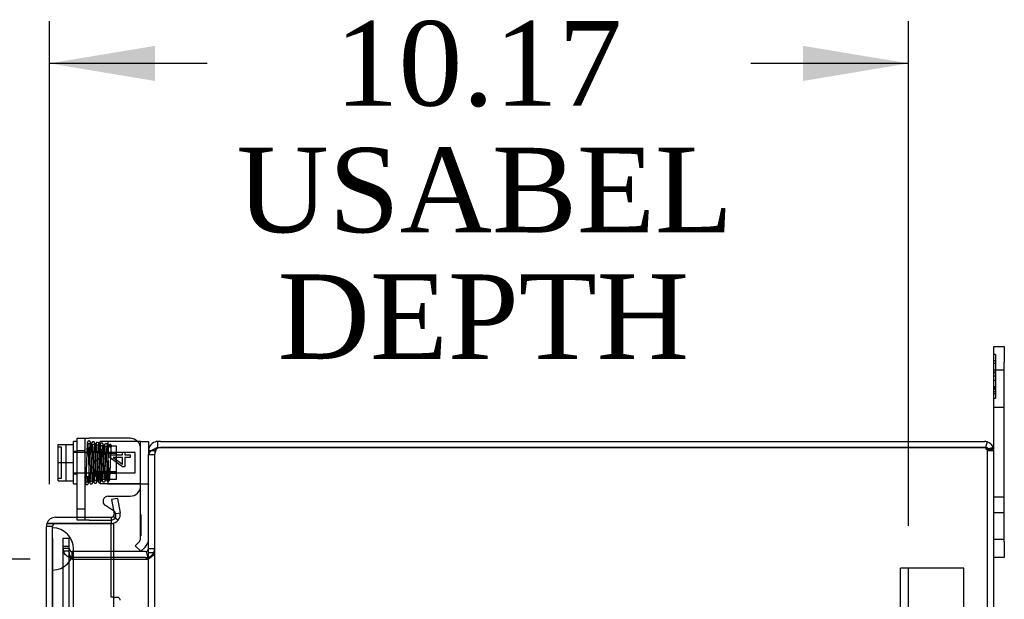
# Model space of a CAD drawing. Header units: inches. Extents: x 1 to 240, y -1 to 159.
# Tile 46 of 65: x 116.89 to 128.54, y 98.56 to 105.42. Entities that reach past the tile are written whole.
import ezdxf
from ezdxf.enums import TextEntityAlignment as Align
from ezdxf.lldxf.tags import DXFTag

# ---------------------------------------------------------------- set-up
doc = ezdxf.new("R2010")
doc.units = ezdxf.units.IN
doc.header["$MEASUREMENT"] = 0
for name, color, linetype in [('COM40679', 7, 'Continuous'), ('COM42667', 7, 'Continuous'), ('COM42780', 7, 'Continuous'), ('COM48603', 7, 'Continuous'), ('COM70220', 7, 'Continuous'), ('COM70726-4', 7, 'Continuous'), ('Default', 7, 'Continuous'), ('FET07720', 7, 'Continuous'), ('SCC19011', 7, 'Continuous'), ('SPR20265', 7, 'Continuous'), ('WAF25035', 7, 'Continuous')]:
    doc.layers.add(name, color=color, linetype=linetype)
doc.styles.add('SEACAD_Times_New_Roman', font='times.ttf')
tags = doc.linetypes.add('HIDDEN2', pattern=[0.1875, 0.125, -0.0625]).pattern_tags.tags
tags[6:7] = [DXFTag(74, 4), DXFTag(75, 0), DXFTag(340, '0'), DXFTag(46, 0.0), DXFTag(50, 0.0), DXFTag(44, 0.0), DXFTag(45, 0.0)]
tags[4:5] = [DXFTag(74, 4), DXFTag(75, 0), DXFTag(340, '0'), DXFTag(46, 0.0), DXFTag(50, 0.0), DXFTag(44, 0.0), DXFTag(45, 0.0)]
doc.dimstyles.new('HAMMOND_(STH_-_240x160)', dxfattribs={"dimtxt": 1, "dimasz": 1.25, "dimexe": 0.5, "dimexo": 0.5, "dimgap": 0.25, "dimtad": 0, "dimtih": 1, "dimtoh": 1, "dimlfac": 0.125, "dimzin": 0, "dimdsep": 46, "dimtxsty": 'SEACAD_Times_New_Roman', "dimblk1": '_SE_FILLED', "dimblk2": '_SE_FILLED', "dimsah": 1, "dimcen": 0.5, "dimadec": 0, "dimazin": 0, "dimtfac": 0.8, "dimtofl": 0, "dimtmove": 0, "dimatfit": 3, "dimfxl": 1, "dimtolj": 1, "dimtzin": 0, "dimarcsym": 0})

# ---------------------------------------------------------------- blocks, each defined once
blk = doc.blocks.new('SE9')
at = {"layer": 'COM40679', "color": 7, "linetype": 'HIDDEN2'}
for p, q in [((127.31, 65.928), (127.31, 98.928)), ((127.435, 98.928), (127.31, 98.928)), ((127.405, 65.928), (127.405, 98.928)), ((128.06, 98.928), (127.435, 98.928)), ((128.06, 65.928), (128.06, 98.928))]:
    blk.add_line(p, q, dxfattribs=at)
at = {"layer": 'COM42667', "color": 7, "linetype": 'Continuous'}
for p, q in [((117.568, 99.531), (117.568, 100.467)), ((117.568, 100.467), (117.711, 100.467)), ((118.194, 100.467), (117.711, 100.467)), ((117.944, 100.245), (117.944, 100.27)), ((117.944, 100.27), (118.106, 100.27)), ((118.106, 100.13), (117.944, 100.245)), ((117.993, 100.24), (118.106, 100.161)), ((118.106, 100.24), (117.993, 100.24)), ((118.106, 100.27), (118.106, 100.304)), ((118.106, 100.304), (118.134, 100.304)), ((118.106, 100.161), (118.106, 100.24)), ((118.134, 100.304), (118.134, 100.27)), ((118.134, 100.27), (118.194, 100.27)), ((118.194, 100.24), (118.134, 100.24)), ((118.134, 100.24), (118.134, 100.13)), ((118.194, 100.27), (118.194, 100.24)), ((118.134, 100.13), (118.106, 100.13)), ((117.934, 99.781), (118.194, 99.781)), ((117.999, 99.607), (117.902, 99.67))]:
    blk.add_line(p, q, dxfattribs=at)
at = {"layer": 'COM42667', "color": 7, "linetype": 'HIDDEN2'}
for p, q in [((117.663, 99.497), (117.663, 100.467)), ((117.663, 100.319), (117.568, 100.319)), ((117.568, 99.631), (117.663, 99.631)), ((117.568, 99.497), (117.568, 99.531)), ((117.711, 99.497), (117.568, 99.497)), ((117.711, 99.497), (117.967, 99.497))]:
    blk.add_line(p, q, dxfattribs=at)
at = {"layer": 'COM42667', "color": 7, "linetype": 'Continuous'}
for centre, radius, start, end in [((118.194, 100.342), 0.125, 0, 90), ((118.194, 99.906), 0.125, 270, 0), ((117.934, 99.721), 0.06, 90, 237.1545)]:
    blk.add_arc(centre, radius, start, end, dxfattribs=at)
at = {"layer": 'COM42667', "color": 7, "linetype": 'HIDDEN2'}
blk.add_arc((117.967, 99.557), 0.06, 270, 57.1545, dxfattribs=at)
at = {"layer": 'COM42780', "color": 7, "linetype": 'HIDDEN2'}
for p, q in [((117.982, 100.428), (117.842, 100.428)), ((117.842, 99.928), (117.842, 100.428)), ((117.937, 99.928), (117.937, 100.428)), ((118.032, 100.373), (117.937, 100.373)), ((118.272, 100.428), (117.982, 100.428)), ((118.032, 99.983), (118.032, 100.373)), ((118.285, 100.428), (118.272, 100.428)), ((117.842, 100.303), (118.032, 100.303)), ((118.032, 100.285), (117.842, 100.285)), ((117.842, 100.072), (118.032, 100.072)), ((117.842, 100.053), (118.032, 100.053)), ((117.937, 99.983), (118.032, 99.983)), ((117.928, 99.928), (117.842, 99.928)), ((117.982, 99.928), (117.928, 99.928)), ((117.928, 99.928), (118.398, 99.928)), ((118.32, 99.563), (118.319, 99.563)), ((118.32, 99.514), (118.319, 99.514)), ((118.32, 99.563), (118.32, 99.401)), ((118.32, 99.401), (118.319, 99.401)), ((118.32, 99.401), (118.32, 99.373)), ((118.32, 99.373), (118.319, 99.373)), ((118.32, 99.313), (118.319, 99.313)), ((118.32, 99.373), (118.32, 99.313))]:
    blk.add_line(p, q, dxfattribs=at)
at = {"layer": 'COM42780', "color": 7, "linetype": 'Continuous'}
for p, q in [((118.319, 100.428), (118.285, 100.428)), ((118.319, 100.428), (118.414, 100.428)), ((118.319, 100.178), (118.319, 100.428)), ((118.414, 100.428), (118.414, 100.32)), ((118.319, 99.28), (118.319, 100.178)), ((118.254, 99.195), (118.305, 99.246)), ((118.322, 99.128), (118.254, 99.195)), ((118.322, 99.128), (118.372, 99.179))]:
    blk.add_line(p, q, dxfattribs=at)
for radius in [0.048, 0.143]:
    blk.add_arc((118.271, 99.28), radius, 315, 0, dxfattribs=at)
at = {"layer": 'COM42780', "color": 7, "linetype": 'HIDDEN2'}
blk.add_ellipse((117.314, 99.678), major_axis=(14.322, 0), ratio=0.017455, start_param=1.503851, end_param=1.524085, dxfattribs=at)
for points, knots in [([(118.319, 99.92), (118.319, 99.921), (118.318, 99.923), (118.314, 99.924), (118.313, 99.925), (118.31, 99.925), (118.308, 99.926), (118.301, 99.927), (118.296, 99.927), (118.284, 99.927), (118.278, 99.928), (118.272, 99.928)], [0, 0, 0, 0, 0.25, 0.25, 0.375, 0.375, 0.5, 0.5, 0.75, 0.75, 1, 1, 1, 1]), ([(118.398, 99.928), (118.404, 99.928), (118.407, 99.927), (118.413, 99.925), (118.414, 99.923), (118.414, 99.92)], [0, 0, 0, 0, 0.5, 0.5, 1, 1, 1, 1])]:
    blk.add_open_spline(points, degree=3, knots=knots, dxfattribs=at)
at = {"layer": 'COM48603', "color": 7, "linetype": 'Continuous'}
for p, q in [((118.047, 99.755), (117.976, 99.743)), ((117.976, 99.743), (118.006, 99.573)), ((118.047, 99.755), (118.077, 99.585)), ((117.312, 99.531), (117.971, 99.531)), ((117.971, 99.531), (117.971, 99.459)), ((117.999, 99.543), (118.054, 99.497)), ((118.006, 99.573), (118.077, 99.585)), ((117.204, 87.71), (117.204, 99.423)), ((117.21, 99.459), (117.312, 99.459)), ((117.312, 99.459), (117.21, 99.459)), ((117.312, 99.459), (117.971, 99.459)), ((117.971, 99.459), (117.312, 99.459)), ((117.971, 99.459), (117.999, 99.459)), ((117.971, 98.584), (117.971, 99.459)), ((117.999, 99.459), (117.999, 99.125)), ((117.999, 99.053), (117.999, 99.035)), ((117.999, 98.584), (117.971, 98.584)), ((117.999, 98.584), (118.054, 98.584))]:
    blk.add_line(p, q, dxfattribs=at)
at = {"layer": 'COM48603', "color": 7, "linetype": 'HIDDEN2'}
for p, q in [((117.276, 99.423), (117.204, 99.423)), ((117.276, 99.023), (117.276, 99.423)), ((117.999, 99.125), (117.999, 99.053)), ((117.999, 99.035), (117.999, 65.821))]:
    blk.add_line(p, q, dxfattribs=at)
at = {"layer": 'COM48603', "color": 7, "linetype": 'Continuous'}
for centre, radius, start, end in [((117.312, 99.423), 0.108, 90, 160.5288), ((117.971, 99.567), 0.036, 270, 320), ((117.971, 99.567), 0.108, 270, 320), ((117.971, 99.567), 0.036, 320, 10), ((117.971, 99.567), 0.108, 320.0001, 9.9999), ((117.312, 99.423), 0.108, 160.5288, 180), ((117.953, 98.555), 0.0534, 10.0754, 32.4219)]:
    blk.add_arc(centre, radius, start, end, dxfattribs=at)
at = {"layer": 'COM48603', "color": 7, "linetype": 'HIDDEN2'}
blk.add_arc((117.312, 99.423), 0.036, 90, 180, dxfattribs=at)
at = {"layer": 'COM48603', "color": 7, "linetype": 'Continuous'}
blk.add_ellipse((117.312, 99.423), major_axis=(0.108, 0), ratio=0.997813, start_param=2.801756, end_param=3.141593, dxfattribs=at)
at = {"layer": 'COM48603', "color": 7, "linetype": 'HIDDEN2'}
blk.add_ellipse((117.312, 99.423), major_axis=(0.036, 0), ratio=0.997813, start_param=1.570796, end_param=3.141593, dxfattribs=at)
at = {"layer": 'COM48603', "color": 7, "linetype": 'Continuous'}
blk.add_open_spline([(118.077, 98.548), (118.08, 98.554), (118.079, 98.56), (118.071, 98.572), (118.064, 98.578), (118.054, 98.584)], degree=3, knots=[0, 0, 0, 0, 0.5, 0.5, 1, 1, 1, 1], dxfattribs=at)
at = {"layer": 'COM70220', "color": 7, "linetype": 'HIDDEN2'}
for p, q in [((117.277, 98.906), (117.277, 99.405)), ((117.278, 99.405), (117.277, 99.405)), ((117.278, 98.906), (117.278, 99.405)), ((117.28, 99.156), (117.278, 99.405)), ((117.278, 98.907), (117.28, 99.156)), ((117.28, 98.906), (117.28, 99.156)), ((117.526, 98.906), (117.526, 99.156)), ((117.276, 98.906), (117.276, 99.023)), ((117.276, 65.951), (117.276, 98.906)), ((117.277, 98.907), (117.278, 98.907)), ((117.277, 65.951), (117.277, 98.906)), ((117.278, 65.951), (117.278, 98.906)), ((117.28, 65.951), (117.28, 98.906)), ((117.526, 65.951), (117.526, 98.906))]:
    blk.add_line(p, q, dxfattribs=at)
for start, end in [(0, 90), (270, 0)]:
    blk.add_arc((117.276, 99.156), 0.25, start, end, dxfattribs=at)
at = {"layer": 'COM70726-4', "color": 7, "linetype": 'Continuous'}
for p, q in [((118.414, 100.32), (118.414, 100.273)), ((118.414, 100.32), (118.448, 100.32)), ((118.555, 100.428), (118.522, 100.428)), ((118.522, 100.356), (118.522, 100.428)), ((118.522, 100.356), (118.555, 100.356)), ((118.555, 100.428), (128.306, 100.428)), ((118.555, 100.356), (128.306, 100.356)), ((128.306, 100.356), (118.555, 100.356)), ((128.306, 100.356), (128.338, 100.356)), ((128.317, 100.356), (128.306, 100.356)), ((128.338, 100.423), (128.317, 100.356)), ((128.414, 64.536), (128.414, 100.32)), ((118.414, 97.937), (118.414, 100.273)), ((118.378, 99.125), (117.971, 99.125)), ((118.378, 99.053), (117.971, 99.053)), ((117.971, 99.035), (118.378, 99.035)), ((118.378, 99.035), (118.385, 99.035)), ((118.385, 99.126), (118.399, 99.061))]:
    blk.add_line(p, q, dxfattribs=at)
at = {"layer": 'COM70726-4', "color": 7, "linetype": 'HIDDEN2'}
for p, q in [((118.448, 100.32), (118.486, 100.32)), ((118.486, 100.32), (118.486, 100.273)), ((128.332, 100.336), (128.382, 100.336)), ((128.342, 64.536), (128.342, 100.32)), ((128.342, 100.32), (128.414, 100.32)), ((118.414, 100.273), (118.486, 100.273)), ((118.486, 64.583), (118.486, 100.273)), ((117.401, 99.283), (117.473, 99.283)), ((117.401, 99.206), (117.401, 99.283)), ((117.473, 99.206), (117.473, 99.283)), ((117.401, 99.186), (117.401, 99.206)), ((117.401, 99.141), (117.401, 99.186)), ((117.473, 99.186), (117.401, 99.186)), ((117.473, 99.161), (117.401, 99.161)), ((117.473, 99.186), (117.473, 99.206)), ((117.473, 99.141), (117.473, 99.186)), ((118.414, 99.161), (118.486, 99.161)), ((117.401, 65.715), (117.401, 99.141)), ((117.473, 99.128), (117.401, 99.128)), ((117.473, 65.715), (117.473, 99.141)), ((117.511, 99.125), (117.509, 99.125)), ((117.509, 99.125), (117.509, 99.053)), ((117.511, 99.053), (117.509, 99.053)), ((117.509, 99.037), (117.511, 99.035)), ((117.511, 99.053), (117.511, 99.125)), ((117.971, 99.125), (117.511, 99.125)), ((117.971, 99.053), (117.511, 99.053)), ((117.511, 99.035), (117.971, 99.035)), ((118.385, 99.035), (118.4, 99.035)), ((118.399, 99.061), (118.4, 99.055)), ((118.414, 99.114), (118.486, 99.114))]:
    blk.add_line(p, q, dxfattribs=at)
at = {"layer": 'COM70726-4', "color": 7, "linetype": 'Continuous'}
for centre, radius, start, end in [((118.522, 100.32), 0.108, 126.9906, 180), ((118.522, 100.32), 0.108, 90, 126.9906), ((118.549, 100.175), 0.178, 98.7341, 121.1626), ((118.522, 100.32), 0.036, 90, 126.9906), ((118.555, 100.256), 0.1, 90, 109.4457), ((128.306, 100.32), 0.108, 72.8887, 90), ((128.306, 100.32), 0.108, 18.1223, 72.8887), ((128.531, 99.561), 0.802, 98.8062, 102.7764), ((128.531, 99.559), 0.804, 98.7792, 102.7493), ((128.306, 100.32), 0.108, 0, 18.1223), ((118.378, 99.161), 0.036, 281.8196, 0), ((118.378, 99.161), 0.036, 270, 281.8196), ((118.378, 99.161), 0.108, 270, 281.8196), ((118.263, 99.124), 0.151, 323.9395, 356.2643)]:
    blk.add_arc(centre, radius, start, end, dxfattribs=at)
at = {"layer": 'COM70726-4', "color": 7, "linetype": 'HIDDEN2'}
for centre, radius, start, end in [((118.522, 100.32), 0.036, 126.9906, 180), ((118.605, 100.27), 0.119, 151.5723, 178.4858), ((118.549, 100.304), 0.0541, 120.2275, 154.6436), ((128.306, 100.32), 0.036, 72.1888, 90), ((128.306, 100.32), 0.036, 31.8857, 72.1888), ((128.531, 99.561), 0.802, 102.7764, 104.0612), ((128.531, 99.559), 0.804, 102.7493, 104.0193), ((128.306, 100.32), 0.036, 0, 31.8857), ((128.531, 99.559), 0.804, 98.7792, 100.4379), ((128.531, 99.561), 0.802, 98.8062, 100.4696), ((117.509, 99.161), 0.108, 180, 270), ((117.509, 99.161), 0.036, 180, 270), ((118.378, 99.161), 0.108, 281.8196, 360)]:
    blk.add_arc(centre, radius, start, end, dxfattribs=at)
for major_axis, start_param, end_param in [((0.036, 0), 1.259933, 1.570796), ((-0.036, 0), 3.141593, 3.698102)]:
    blk.add_ellipse((128.306, 100.32), major_axis=major_axis, ratio=0.996907, start_param=start_param, end_param=end_param, dxfattribs=at)
at = {"layer": 'COM70726-4', "color": 7, "linetype": 'Continuous'}
blk.add_ellipse((128.306, 100.32), major_axis=(-0.108, 0), ratio=0.996907, start_param=3.141593, end_param=3.457887, dxfattribs=at)
at = {"layer": 'COM70726-4', "color": 7, "linetype": 'HIDDEN2'}
for points, knots in [([(118.457, 100.327), (118.444, 100.318), (118.433, 100.309), (118.418, 100.291), (118.414, 100.282), (118.414, 100.273)], [0, 0, 0, 0, 0.5, 0.5, 1, 1, 1, 1]), ([(128.317, 100.354), (128.318, 100.351), (128.319, 100.349), (128.321, 100.343), (128.323, 100.341), (128.327, 100.337), (128.329, 100.336), (128.334, 100.336), (128.335, 100.337), (128.337, 100.339)], [0, 0, 0, 0, 0.25, 0.25, 0.5, 0.5, 0.75, 0.75, 1, 1, 1, 1]), ([(117.509, 99.037), (117.495, 99.045), (117.481, 99.052), (117.455, 99.067), (117.443, 99.075), (117.423, 99.09), (117.415, 99.098), (117.404, 99.113), (117.401, 99.12), (117.401, 99.128)], [0, 0, 0, 0, 0.25, 0.25, 0.5, 0.5, 0.75, 0.75, 1, 1, 1, 1]), ([(117.509, 99.037), (117.5, 99.052), (117.49, 99.067), (117.477, 99.098), (117.473, 99.113), (117.473, 99.128)], [0, 0, 0, 0, 0.5, 0.5, 1, 1, 1, 1]), ([(118.4, 99.035), (118.412, 99.042), (118.424, 99.048), (118.445, 99.061), (118.454, 99.068), (118.47, 99.081), (118.476, 99.088), (118.484, 99.101), (118.486, 99.107), (118.486, 99.114)], [0, 0, 0, 0, 0.25, 0.25, 0.5, 0.5, 0.75, 0.75, 1, 1, 1, 1])]:
    blk.add_open_spline(points, degree=3, knots=knots, dxfattribs=at)
at = {"layer": 'COM70726-4', "color": 7, "linetype": 'Continuous'}
for points, knots in [([(118.414, 100.273), (118.414, 100.282), (118.418, 100.291), (118.433, 100.309), (118.444, 100.318), (118.457, 100.327)], [0, 0, 0, 0, 0.5, 0.5, 1, 1, 1, 1]), ([(128.338, 100.356), (128.34, 100.352), (128.344, 100.349), (128.351, 100.344), (128.355, 100.342), (128.363, 100.339), (128.367, 100.338), (128.374, 100.336), (128.378, 100.336), (128.388, 100.335), (128.394, 100.337), (128.401, 100.341), (128.403, 100.343), (128.406, 100.347), (128.408, 100.35), (128.409, 100.354)], [0, 0, 0, 0, 0.125, 0.125, 0.25, 0.25, 0.375, 0.375, 0.5, 0.5, 0.75, 0.75, 0.875, 0.875, 1, 1, 1, 1])]:
    blk.add_open_spline(points, degree=3, knots=knots, dxfattribs=at)
at = {"layer": 'FET07720', "color": 7, "linetype": 'Continuous'}
for p, q in [((128.414, 101.366), (128.414, 101.553)), ((128.414, 101.553), (128.539, 101.553)), ((128.539, 101.553), (128.539, 101.366)), ((128.414, 100.32), (128.414, 101.366)), ((128.539, 99.241), (128.539, 101.366)), ((128.539, 99.241), (128.539, 99.053)), ((128.539, 99.053), (128.414, 99.053))]:
    blk.add_line(p, q, dxfattribs=at)
at = {"layer": 'FET07720', "color": 7, "linetype": 'HIDDEN2'}
for p, q in [((128.434, 101.46), (128.414, 101.46)), ((128.434, 101.382), (128.414, 101.382)), ((128.434, 101.46), (128.434, 101.248)), ((128.434, 101.354), (128.414, 101.354)), ((128.539, 101.272), (128.414, 101.272)), ((128.434, 101.248), (128.414, 101.248)), ((128.434, 101.241), (128.414, 101.241)), ((128.434, 101.202), (128.414, 101.202)), ((128.434, 101.15), (128.414, 101.15)), ((128.434, 101.241), (128.434, 101.15)), ((128.434, 101.15), (128.434, 100.938)), ((128.434, 101.077), (128.414, 101.077)), ((128.434, 101.07), (128.414, 101.07)), ((128.434, 101.056), (128.414, 101.056)), ((128.434, 101.045), (128.414, 101.045)), ((128.434, 101.016), (128.414, 101.016)), ((128.434, 100.991), (128.414, 100.991)), ((128.434, 100.938), (128.414, 100.938)), ((128.414, 100.834), (128.539, 100.834)), ((128.539, 99.771), (128.414, 99.771)), ((128.539, 99.584), (128.414, 99.584)), ((128.414, 99.272), (128.539, 99.272))]:
    blk.add_line(p, q, dxfattribs=at)
at = {"layer": 'SCC19011', "color": 7, "linetype": 'Continuous'}
for p, q in [((117.342, 100.393), (117.523, 100.393)), ((117.342, 100.178), (117.342, 100.393)), ((117.342, 100.178), (117.523, 100.178)), ((117.342, 99.963), (117.342, 100.178)), ((117.342, 99.963), (117.523, 99.963))]:
    blk.add_line(p, q, dxfattribs=at)
at = {"layer": 'SCC19011', "color": 7, "linetype": 'HIDDEN2'}
for p, q in [((117.382, 100.362), (117.352, 100.362)), ((117.382, 99.994), (117.382, 100.362)), ((117.437, 99.963), (117.437, 100.393)), ((118.255, 100.3), (117.523, 100.3)), ((118.255, 100.056), (118.255, 100.3)), ((117.352, 99.994), (117.382, 99.994)), ((117.523, 100.056), (118.255, 100.056))]:
    blk.add_line(p, q, dxfattribs=at)
for points in [[(117.352, 100.362), (117.35, 100.362), (117.347, 100.364), (117.343, 100.367), (117.342, 100.37), (117.342, 100.373)], [(117.342, 99.984), (117.342, 99.986), (117.343, 99.989), (117.347, 99.993), (117.35, 99.994), (117.352, 99.994)]]:
    blk.add_open_spline(points, degree=3, knots=[0, 0, 0, 0, 0.5, 0.5, 1, 1, 1, 1], dxfattribs=at)
at = {"layer": 'SPR20265', "color": 7, "linetype": 'HIDDEN2'}
blk.add_circle((117.958, 100.378), 0.0175, dxfattribs=at)
blk.add_ellipse((117.677, 100.006), major_axis=(-0.0175, 0), ratio=0.707107, dxfattribs=at)
for points, knots in [([(117.726, 100.417), (117.726, 100.418), (117.726, 100.421), (117.724, 100.425), (117.722, 100.428), (117.719, 100.431), (117.715, 100.433), (117.711, 100.435), (117.705, 100.435), (117.698, 100.432), (117.693, 100.427), (117.69, 100.421), (117.69, 100.417), (117.69, 100.415)], [0, 0, 0, 0, 0.061046, 0.125273, 0.191172, 0.257138, 0.321758, 0.38405, 0.50258, 0.627092, 0.754222, 0.87904, 1, 1, 1, 1]), ([(117.66, 100.005), (117.66, 99.989), (117.662, 99.965), (117.665, 99.94), (117.669, 99.926), (117.674, 99.92), (117.679, 99.918), (117.683, 99.917), (117.688, 99.918), (117.692, 99.92), (117.699, 99.925), (117.699, 99.929), (117.703, 99.943), (117.705, 99.971), (117.708, 100.015), (117.71, 100.065), (117.711, 100.111), (117.713, 100.155), (117.714, 100.204), (117.716, 100.265), (117.718, 100.319), (117.72, 100.36), (117.722, 100.388), (117.724, 100.409), (117.725, 100.413), (117.725, 100.415)], [0, 0, 0, 0, 0.066548, 0.120511, 0.16152, 0.189179, 0.197973, 0.203661, 0.21234, 0.219275, 0.22518, 0.251377, 0.300015, 0.370267, 0.441032, 0.502036, 0.553435, 0.595483, 0.64325, 0.707701, 0.788588, 0.835348, 0.8862, 0.94109, 1, 1, 1, 1]), ([(117.691, 100.418), (117.69, 100.416), (117.689, 100.411), (117.687, 100.391), (117.685, 100.364), (117.684, 100.324), (117.682, 100.27), (117.679, 100.21), (117.678, 100.161), (117.676, 100.118), (117.675, 100.074), (117.673, 100.027), (117.671, 99.983), (117.669, 99.956), (117.669, 99.946), (117.67, 99.946), (117.673, 99.949), (117.677, 99.952), (117.682, 99.953), (117.686, 99.952), (117.691, 99.952), (117.694, 99.951), (117.696, 99.955), (117.696, 99.971), (117.695, 99.992), (117.695, 100.006)], [0, 0, 0, 0, 0.059239, 0.114472, 0.165706, 0.212912, 0.294959, 0.361036, 0.41101, 0.452265, 0.502245, 0.56159, 0.63009, 0.701927, 0.753272, 0.78192, 0.785796, 0.794825, 0.802876, 0.807731, 0.815056, 0.839451, 0.877881, 0.931214, 1, 1, 1, 1]), ([(117.725, 100.415), (117.725, 100.413), (117.724, 100.408), (117.719, 100.402), (117.712, 100.399), (117.705, 100.399), (117.699, 100.402), (117.694, 100.406), (117.692, 100.412), (117.691, 100.415), (117.691, 100.417)], [0, 0, 0, 0, 0.172812, 0.334686, 0.477598, 0.599543, 0.715745, 0.824396, 0.920113, 1, 1, 1, 1]), ([(117.691, 100.414), (117.692, 100.414), (117.693, 100.411), (117.695, 100.388), (117.697, 100.353), (117.699, 100.315), (117.7, 100.276), (117.701, 100.241), (117.702, 100.212), (117.703, 100.186), (117.704, 100.159), (117.705, 100.127), (117.707, 100.088), (117.708, 100.046), (117.71, 100.003), (117.712, 99.966), (117.714, 99.944), (117.716, 99.941), (117.716, 99.941)], [0.0155714, 0.0155714, 0.0155714, 0.0155714, 0.0911325, 0.1734241, 0.2469055, 0.311539, 0.3672816, 0.4141234, 0.452071, 0.4813694, 0.513675, 0.5552654, 0.6061478, 0.6663186, 0.7358013, 0.814551, 0.9026159, 0.9727421, 0.9727421, 0.9727421, 0.9727421]), ([(117.8, 99.953), (117.799, 99.959), (117.797, 99.969), (117.795, 100.014), (117.792, 100.066), (117.79, 100.129), (117.788, 100.196), (117.785, 100.269), (117.783, 100.325), (117.781, 100.368), (117.779, 100.398), (117.776, 100.413), (117.772, 100.421), (117.764, 100.427), (117.755, 100.427), (117.748, 100.423), (117.739, 100.413), (117.739, 100.399), (117.736, 100.367), (117.733, 100.317), (117.731, 100.255), (117.729, 100.191), (117.727, 100.132), (117.725, 100.07), (117.722, 100.012), (117.72, 99.964), (117.718, 99.952), (117.717, 99.946)], [0, 0, 0, 0, 0.058556, 0.110637, 0.156117, 0.194932, 0.252118, 0.295797, 0.352627, 0.386508, 0.422728, 0.473648, 0.486682, 0.494392, 0.507043, 0.515298, 0.523923, 0.563218, 0.607088, 0.65461, 0.713894, 0.750372, 0.791335, 0.836796, 0.886714, 0.941127, 1, 1, 1, 1]), ([(117.751, 99.947), (117.75, 99.947), (117.749, 99.948), (117.747, 99.969), (117.745, 100.005), (117.743, 100.047), (117.742, 100.089), (117.74, 100.127), (117.739, 100.159), (117.738, 100.186), (117.737, 100.212), (117.736, 100.241), (117.735, 100.277), (117.734, 100.315), (117.732, 100.355), (117.73, 100.39), (117.728, 100.415), (117.726, 100.418), (117.726, 100.418)], [0.0317125, 0.0317125, 0.0317125, 0.0317125, 0.0954291, 0.1821817, 0.2601023, 0.3291139, 0.3890647, 0.4398824, 0.4814915, 0.513848, 0.5432124, 0.581276, 0.628319, 0.6843936, 0.7495521, 0.8238288, 0.9072668, 0.9878183, 0.9878183, 0.9878183, 0.9878183]), ([(117.752, 99.943), (117.753, 99.95), (117.754, 99.961), (117.757, 100.007), (117.759, 100.059), (117.761, 100.111), (117.763, 100.157), (117.764, 100.195), (117.765, 100.227), (117.766, 100.258), (117.767, 100.29), (117.769, 100.323), (117.77, 100.354), (117.772, 100.379), (117.773, 100.394), (117.773, 100.398), (117.772, 100.398), (117.769, 100.396), (117.764, 100.392), (117.756, 100.391), (117.744, 100.396), (117.744, 100.397), (117.745, 100.387), (117.746, 100.363), (117.748, 100.323), (117.75, 100.28), (117.751, 100.238), (117.753, 100.187), (117.755, 100.13), (117.757, 100.069), (117.76, 100.013), (117.762, 99.966), (117.764, 99.956), (117.765, 99.95)], [0, 0, 0, 0, 0.059236, 0.111918, 0.158054, 0.19771, 0.230887, 0.257614, 0.278469, 0.300523, 0.325859, 0.354412, 0.386127, 0.420872, 0.451778, 0.474227, 0.488493, 0.492772, 0.496102, 0.508079, 0.525782, 0.54459, 0.565032, 0.608832, 0.65647, 0.684053, 0.71604, 0.752427, 0.793221, 0.838383, 0.887907, 0.941797, 1, 1, 1, 1]), ([(117.789, 100.398), (117.788, 100.393), (117.787, 100.379), (117.785, 100.346), (117.783, 100.309), (117.782, 100.273), (117.781, 100.24), (117.78, 100.212), (117.778, 100.177), (117.777, 100.139), (117.775, 100.094), (117.774, 100.054), (117.772, 100.014), (117.77, 99.978), (117.769, 99.963), (117.768, 99.959)], [0.0919551, 0.0919551, 0.0919551, 0.0919551, 0.1748632, 0.2487018, 0.3135164, 0.3692878, 0.4159938, 0.4536627, 0.4827239, 0.55724, 0.6082972, 0.6684847, 0.7377888, 0.8161806, 0.9035724, 0.9035724, 0.9035724, 0.9035724]), ([(117.827, 100.399), (117.827, 100.402), (117.826, 100.408), (117.82, 100.415), (117.813, 100.419), (117.806, 100.419), (117.799, 100.417), (117.794, 100.412), (117.791, 100.407), (117.791, 100.403), (117.791, 100.402)], [0, 0, 0, 0, 0.174522, 0.341814, 0.49099, 0.617224, 0.732964, 0.83707, 0.926174, 1, 1, 1, 1]), ([(117.826, 100.402), (117.826, 100.4), (117.826, 100.398), (117.824, 100.394), (117.822, 100.39), (117.819, 100.387), (117.816, 100.385), (117.811, 100.384), (117.805, 100.384), (117.799, 100.386), (117.795, 100.39), (117.792, 100.395), (117.792, 100.398), (117.792, 100.399)], [0, 0, 0, 0, 0.061359, 0.125601, 0.191068, 0.256036, 0.319044, 0.379151, 0.492324, 0.612562, 0.73854, 0.867561, 1, 1, 1, 1]), ([(117.792, 100.399), (117.793, 100.395), (117.794, 100.385), (117.797, 100.344), (117.799, 100.295), (117.801, 100.235), (117.804, 100.17), (117.806, 100.1), (117.808, 100.046), (117.811, 100.004), (117.813, 99.973), (117.816, 99.955), (117.819, 99.948), (117.826, 99.942), (117.834, 99.94), (117.841, 99.943), (117.852, 99.952), (117.852, 99.965), (117.856, 99.993), (117.858, 100.039), (117.86, 100.096), (117.863, 100.156), (117.865, 100.211), (117.867, 100.27), (117.869, 100.326), (117.872, 100.373), (117.874, 100.384), (117.875, 100.391)], [0, 0, 0, 0, 0.059192, 0.11179, 0.157753, 0.197099, 0.255581, 0.298975, 0.355184, 0.388806, 0.425623, 0.479907, 0.494377, 0.50186, 0.512868, 0.520548, 0.52887, 0.56734, 0.61114, 0.658604, 0.716846, 0.752913, 0.793502, 0.83855, 0.888015, 0.941863, 1, 1, 1, 1]), ([(117.803, 99.955), (117.803, 99.959), (117.805, 99.976), (117.807, 100.012), (117.809, 100.053), (117.81, 100.094), (117.812, 100.139), (117.813, 100.177), (117.815, 100.212), (117.816, 100.24), (117.817, 100.272), (117.818, 100.308), (117.82, 100.344), (117.822, 100.376), (117.823, 100.39), (117.824, 100.394)], [0.09839, 0.09839, 0.09839, 0.09839, 0.1871374, 0.266416, 0.3362523, 0.3967271, 0.4479093, 0.5224429, 0.5514681, 0.5890574, 0.6355975, 0.6910537, 0.7553236, 0.8282984, 0.9099105, 0.9099105, 0.9099105, 0.9099105]), ([(117.84, 100.393), (117.839, 100.387), (117.837, 100.375), (117.835, 100.331), (117.832, 100.281), (117.83, 100.221), (117.828, 100.157), (117.825, 100.09), (117.823, 100.041), (117.821, 100.005), (117.82, 99.984), (117.819, 99.972), (117.82, 99.97), (117.82, 99.971), (117.828, 99.976), (117.837, 99.977), (117.844, 99.974), (117.848, 99.97), (117.848, 99.972), (117.847, 99.984), (117.845, 100.008), (117.843, 100.058), (117.841, 100.119), (117.838, 100.18), (117.836, 100.235), (117.834, 100.292), (117.832, 100.345), (117.829, 100.388), (117.827, 100.397), (117.826, 100.402)], [0, 0, 0, 0, 0.058664, 0.110865, 0.156542, 0.195681, 0.25405, 0.296962, 0.351113, 0.382896, 0.417153, 0.445936, 0.466642, 0.479555, 0.487741, 0.502307, 0.511671, 0.521057, 0.54032, 0.560866, 0.604789, 0.652591, 0.712892, 0.749689, 0.790872, 0.836479, 0.886501, 0.941006, 1, 1, 1, 1]), ([(117.876, 100.393), (117.876, 100.394), (117.876, 100.396), (117.875, 100.399), (117.874, 100.401), (117.872, 100.404), (117.87, 100.406), (117.867, 100.408), (117.864, 100.41), (117.86, 100.411), (117.854, 100.41), (117.846, 100.407), (117.841, 100.399), (117.84, 100.393), (117.839, 100.389)], [0, 0, 0, 0, 0.036353, 0.073764, 0.113325, 0.155834, 0.201742, 0.251197, 0.304133, 0.360387, 0.484485, 0.636448, 0.811563, 1, 1, 1, 1]), ([(117.874, 100.389), (117.874, 100.387), (117.874, 100.384), (117.869, 100.379), (117.863, 100.376), (117.857, 100.375), (117.851, 100.377), (117.847, 100.38), (117.845, 100.382), (117.843, 100.385), (117.842, 100.388), (117.841, 100.391), (117.841, 100.392), (117.841, 100.393)], [0, 0, 0, 0, 0.185287, 0.350453, 0.492757, 0.610394, 0.717684, 0.769709, 0.820021, 0.868235, 0.914148, 0.957888, 1, 1, 1, 1]), ([(117.841, 100.39), (117.842, 100.39), (117.843, 100.388), (117.845, 100.371), (117.847, 100.339), (117.849, 100.293), (117.851, 100.237), (117.853, 100.178), (117.856, 100.121), (117.858, 100.069), (117.86, 100.024), (117.862, 99.992), (117.864, 99.969), (117.865, 99.966), (117.866, 99.965)], [0.0377284, 0.0377284, 0.0377284, 0.0377284, 0.0962785, 0.1836113, 0.2620101, 0.331362, 0.4422863, 0.5169589, 0.5837028, 0.6860094, 0.7509352, 0.8248942, 0.9079275, 0.9923426, 0.9923426, 0.9923426, 0.9923426]), ([(117.95, 99.978), (117.948, 99.985), (117.947, 99.997), (117.944, 100.042), (117.942, 100.092), (117.94, 100.149), (117.937, 100.21), (117.935, 100.273), (117.932, 100.331), (117.929, 100.373), (117.926, 100.39), (117.922, 100.398), (117.913, 100.404), (117.902, 100.403), (117.888, 100.389), (117.888, 100.371), (117.885, 100.339), (117.883, 100.29), (117.88, 100.233), (117.878, 100.174), (117.876, 100.122), (117.874, 100.068), (117.872, 100.018), (117.869, 99.979), (117.867, 99.972), (117.866, 99.968)], [0, 0, 0, 0, 0.058622, 0.110744, 0.156239, 0.195036, 0.252068, 0.295065, 0.348893, 0.41319, 0.460336, 0.47315, 0.482505, 0.500179, 0.522262, 0.563367, 0.60708, 0.654572, 0.713815, 0.750296, 0.791269, 0.836748, 0.886689, 0.941116, 1, 1, 1, 1]), ([(117.901, 99.969), (117.9, 99.97), (117.899, 99.973), (117.897, 99.994), (117.895, 100.026), (117.893, 100.07), (117.891, 100.121), (117.888, 100.178), (117.886, 100.238), (117.884, 100.294), (117.882, 100.341), (117.88, 100.374), (117.877, 100.394), (117.876, 100.396), (117.875, 100.396)], [0.0115829, 0.0115829, 0.0115829, 0.0115829, 0.090096, 0.1717104, 0.2446799, 0.3089393, 0.4105519, 0.477034, 0.551591, 0.6628602, 0.7327937, 0.8122383, 0.9012401, 0.9681662, 0.9681662, 0.9681662, 0.9681662]), ([(117.901, 99.965), (117.902, 99.969), (117.904, 99.976), (117.906, 100.013), (117.909, 100.057), (117.911, 100.113), (117.913, 100.173), (117.916, 100.24), (117.918, 100.291), (117.92, 100.331), (117.921, 100.356), (117.922, 100.371), (117.923, 100.375), (117.922, 100.375), (117.919, 100.372), (117.915, 100.369), (117.909, 100.368), (117.902, 100.369), (117.897, 100.372), (117.893, 100.376), (117.895, 100.371), (117.895, 100.353), (117.898, 100.311), (117.9, 100.258), (117.903, 100.202), (117.905, 100.15), (117.907, 100.094), (117.909, 100.041), (117.912, 99.995), (117.914, 99.983), (117.915, 99.976)], [0, 0, 0, 0, 0.059336, 0.112069, 0.158231, 0.197899, 0.257574, 0.300857, 0.357079, 0.390873, 0.428212, 0.461371, 0.485148, 0.499864, 0.504111, 0.507229, 0.51654, 0.522879, 0.52987, 0.537634, 0.566496, 0.609975, 0.657452, 0.7166, 0.752899, 0.793605, 0.838676, 0.888108, 0.941899, 1, 1, 1, 1]), ([(117.961, 100.395), (117.956, 100.394), (117.949, 100.392), (117.94, 100.372), (117.937, 100.354), (117.935, 100.333), (117.934, 100.305), (117.932, 100.272), (117.931, 100.237), (117.929, 100.201), (117.928, 100.156), (117.926, 100.106), (117.923, 100.053), (117.921, 100.008), (117.919, 99.984), (117.917, 99.979), (117.917, 99.979)], [0, 0, 0, 0, 0.0755649, 0.1360459, 0.181318, 0.2156733, 0.2818174, 0.3485285, 0.3922888, 0.4469185, 0.5123874, 0.5886502, 0.6755624, 0.7730914, 0.8810678, 0.939221, 0.939221, 0.939221, 0.939221]), ([(117.952, 99.975), (117.953, 99.98), (117.955, 99.998), (117.957, 100.038), (117.96, 100.082), (117.961, 100.123), (117.963, 100.158), (117.964, 100.188), (117.965, 100.226), (117.967, 100.265), (117.969, 100.303), (117.97, 100.329), (117.971, 100.348), (117.97, 100.36), (117.962, 100.361), (117.956, 100.361)], [0.117288, 0.117288, 0.117288, 0.117288, 0.221382, 0.312591, 0.3910578, 0.4570082, 0.5105704, 0.5518379, 0.5904577, 0.6832082, 0.7374126, 0.7962218, 0.8533501, 0.9062331, 1, 1, 1, 1]), ([(117.766, 99.951), (117.766, 99.952), (117.766, 99.955), (117.768, 99.959), (117.77, 99.962), (117.773, 99.965), (117.776, 99.967), (117.781, 99.969), (117.786, 99.969), (117.793, 99.966), (117.797, 99.962), (117.8, 99.957), (117.8, 99.955), (117.8, 99.954)], [0, 0, 0, 0, 0.059638, 0.122066, 0.185706, 0.248901, 0.310258, 0.368902, 0.480002, 0.599665, 0.727098, 0.860254, 1, 1, 1, 1]), ([(117.866, 99.967), (117.866, 99.965), (117.866, 99.963), (117.867, 99.959), (117.87, 99.955), (117.874, 99.951), (117.88, 99.949), (117.887, 99.949), (117.893, 99.951), (117.898, 99.956), (117.901, 99.962), (117.902, 99.966), (117.902, 99.968)], [0, 0, 0, 0, 0.063728, 0.130533, 0.198895, 0.267172, 0.397362, 0.518273, 0.643035, 0.768012, 0.887736, 1, 1, 1, 1]), ([(117.867, 99.968), (117.867, 99.971), (117.868, 99.975), (117.873, 99.981), (117.88, 99.984), (117.887, 99.984), (117.893, 99.982), (117.897, 99.977), (117.9, 99.972), (117.9, 99.968), (117.901, 99.967)], [0, 0, 0, 0, 0.164694, 0.321803, 0.462493, 0.58437, 0.702645, 0.814924, 0.915258, 1, 1, 1, 1]), ([(117.914, 99.98), (117.915, 99.975), (117.916, 99.969), (117.923, 99.961), (117.929, 99.957), (117.935, 99.957), (117.94, 99.958), (117.943, 99.96), (117.946, 99.963), (117.949, 99.967), (117.95, 99.971), (117.95, 99.973), (117.95, 99.975)], [0, 0, 0, 0, 0.306204, 0.442937, 0.565203, 0.671636, 0.724965, 0.779543, 0.835119, 0.890984, 0.946216, 1, 1, 1, 1]), ([(117.915, 99.975), (117.916, 99.975), (117.916, 99.977), (117.916, 99.979), (117.917, 99.982), (117.919, 99.985), (117.921, 99.987), (117.924, 99.989), (117.927, 99.991), (117.931, 99.992), (117.937, 99.993), (117.944, 99.99), (117.949, 99.985), (117.949, 99.982), (117.949, 99.98)], [0, 0, 0, 0, 0.039966, 0.079616, 0.120393, 0.163304, 0.208856, 0.257156, 0.308084, 0.361496, 0.478236, 0.623595, 0.798409, 1, 1, 1, 1]), ([(117.716, 99.943), (117.716, 99.942), (117.716, 99.939), (117.718, 99.935), (117.72, 99.932), (117.723, 99.929), (117.727, 99.927), (117.732, 99.926), (117.737, 99.926), (117.744, 99.929), (117.751, 99.936), (117.752, 99.942), (117.752, 99.947)], [0, 0, 0, 0, 0.055383, 0.112985, 0.171703, 0.230339, 0.287909, 0.343892, 0.45376, 0.576632, 0.710657, 1, 1, 1, 1]), ([(117.717, 99.947), (117.717, 99.949), (117.718, 99.952), (117.723, 99.958), (117.73, 99.961), (117.737, 99.961), (117.742, 99.959), (117.746, 99.956), (117.748, 99.953), (117.749, 99.951), (117.75, 99.948), (117.751, 99.945), (117.751, 99.944), (117.751, 99.943)], [0, 0, 0, 0, 0.192828, 0.364191, 0.509557, 0.628504, 0.736551, 0.787266, 0.835127, 0.879953, 0.921899, 0.961562, 1, 1, 1, 1]), ([(117.765, 99.954), (117.765, 99.95), (117.766, 99.945), (117.772, 99.937), (117.779, 99.934), (117.786, 99.933), (117.793, 99.936), (117.797, 99.939), (117.799, 99.943), (117.8, 99.946), (117.801, 99.948), (117.801, 99.95), (117.801, 99.951)], [0, 0, 0, 0, 0.179474, 0.349583, 0.499926, 0.62563, 0.739127, 0.840103, 0.885308, 0.926766, 0.964791, 1, 1, 1, 1])]:
    blk.add_open_spline(points, degree=3, knots=knots, dxfattribs=at)
for points in [[(117.792, 100.403), (117.792, 100.403), (117.791, 100.403), (117.791, 100.403)], [(117.826, 100.398), (117.826, 100.398), (117.826, 100.398), (117.826, 100.398)], [(117.916, 99.979), (117.916, 99.979), (117.916, 99.98), (117.915, 99.982)], [(117.949, 99.973), (117.949, 99.972), (117.95, 99.972), (117.95, 99.971)], [(117.766, 99.954), (117.766, 99.954), (117.766, 99.954), (117.765, 99.954)], [(117.8, 99.949), (117.8, 99.949), (117.8, 99.949), (117.801, 99.949)]]:
    blk.add_open_spline(points, degree=3, dxfattribs=at)
at = {"layer": 'WAF25035', "color": 7, "linetype": 'Continuous'}
for p, q in [((117.523, 99.928), (117.523, 100.428)), ((117.568, 100.428), (117.523, 100.428)), ((117.523, 99.928), (117.568, 99.928))]:
    blk.add_line(p, q, dxfattribs=at)
at = {"layer": 'WAF25035', "color": 7, "linetype": 'HIDDEN2'}
for p, q in [((117.568, 100.311), (117.523, 100.311)), ((117.523, 100.046), (117.568, 100.046))]:
    blk.add_line(p, q, dxfattribs=at)
blk = doc.blocks.new('DMBLK2332')
at = {"layer": 'Default', "linetype": 'Continuous'}
for points in [[(109.287, 97.785), (109.704, 97.785), (109.495, 99.035)], [(109.287, 67.071), (109.495, 65.821), (109.704, 67.071)]]:
    blk.add_hatch(color=7, dxfattribs=at).paths.add_polyline_path(points)
at = {"layer": 'Default', "color": 7, "linetype": 'Continuous'}
for p, q in [((117.011, 99.035), (108.995, 99.035)), ((109.495, 83.278), (109.495, 99.035)), ((109.495, 65.821), (109.495, 78.578)), ((117.011, 65.821), (108.995, 65.821))]:
    blk.add_line(p, q, dxfattribs=at)
at = {"layer": 'Default', "color": 7, "linetype": 'Continuous', "style": 'SEACAD_Times_New_Roman'}
for s, p in [('33.21', (107.789, 82.928)), ('DOOR', (107.398, 81.428)), ('OPENING', (106.249, 79.928))]:
    blk.add_text(s, height=1, dxfattribs=at).set_placement(p, align=Align.TOP_LEFT)
blk = doc.blocks.new('_SE_FILLED')
at = {"color": 0}
blk.add_line((0, 0), (-1, 0), dxfattribs=at)
blk.add_solid([(0, 0), (-1, -0.1665), (-1, 0.1665), (0, 0)], dxfattribs=at)
blk = doc.blocks.new('DMBLK2333')
at = {"layer": 'Default', "linetype": 'Continuous'}
for points in [[(118.49, 105.114), (117.24, 104.906), (118.49, 104.697)], [(126.155, 105.114), (126.155, 104.697), (127.405, 104.906)]]:
    blk.add_hatch(color=7, dxfattribs=at).paths.add_polyline_path(points)
at = {"layer": 'Default', "color": 7, "linetype": 'Continuous'}
for p, q in [((117.24, 99.923), (117.24, 105.406)), ((127.405, 99.428), (127.405, 105.406)), ((119.105, 104.906), (117.24, 104.906)), ((127.405, 104.906), (125.54, 104.906))]:
    blk.add_line(p, q, dxfattribs=at)
at = {"layer": 'Default', "color": 7, "linetype": 'Continuous', "style": 'SEACAD_Times_New_Roman'}
for s, p in [('10.17', (120.616, 105.406)), ('USABEL', (119.455, 103.906)), ('DEPTH', (119.941, 102.406))]:
    blk.add_text(s, height=1, dxfattribs=at).set_placement(p, align=Align.TOP_LEFT)

msp = doc.modelspace()

# ---------------------------------------------------------------- block references
at = {"layer": 'Default'}
msp.add_blockref('SE9', (0, 0), dxfattribs=at)

# ---------------------------------------------------------------- dimensions: what is measured, and where the dimension line sits
at = {"layer": 'Default', "color": 7, "linetype": 'Continuous'}
dim = msp.add_linear_dim(base=(117.239934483, 104.905664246), p1=(127.404934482, 98.928089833), p2=(117.239934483, 99.422589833), text='\\A1;<>\\PUSABEL\\XDEPTH', dimstyle='HAMMOND_(STH_-_240x160)', override={"dimlfac": 1}, dxfattribs=at)
dim.commit()
dim.dimension.update_dxf_attribs({"geometry": 'DMBLK2333', "text_midpoint": (122.322434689, 104.905664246), "dimtype": 160})
dim = msp.add_linear_dim(base=(109.495, 65.821), p1=(118.378, 65.821), p2=(118.378, 99.035), angle=90, text='\\A1;<>\\PDOOR\\XOPENING', dimstyle='HAMMOND_(STH_-_240x160)', override={"dimlfac": 1}, dxfattribs=at)
dim.commit()
dim.dimension.update_dxf_attribs({"geometry": 'DMBLK2332', "text_midpoint": (109.495, 82.428), "dimtype": 161})

doc.saveas('drawing.dxf')
